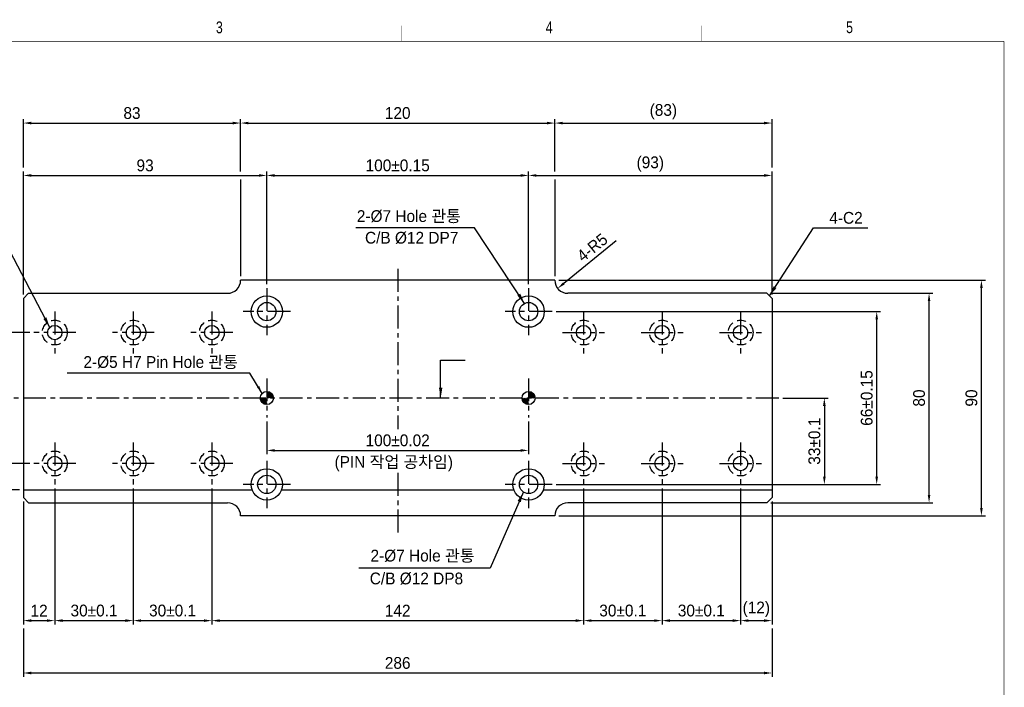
# Model space of a CAD drawing. Extents: x 2923 to 12567, y 1077 to 7338.
# Tile 3 of 3: x 3123 to 3499, y 1227 to 1482. Entities that reach past the tile are written whole.
import ezdxf
from ezdxf.enums import TextEntityAlignment as Align

# ---------------------------------------------------------------- set-up
doc = ezdxf.new("R2010")
doc.units = 0
doc.header["$LTSCALE"] = 7
doc.header["$MEASUREMENT"] = 0
doc.linetypes.add('CENTER', pattern=[2, 1.25, -0.25, 0.25, -0.25])
doc.linetypes.add('DASHED', pattern=[0.75, 0.5, -0.25])
doc.layers.get('0').update_dxf_attribs({"linetype": 'CONTINUOUS'})
doc.layers.get('DEFPOINTS').update_dxf_attribs({"linetype": 'CONTINUOUS'})
for name, color, linetype in [('3', 4, 'CONTINUOUS'), ('CENTER_LAYER', 3, 'CENTER'), ('CENTERLINE', 3, 'CENTER'), ('DIMENSION', 4, 'CONTINUOUS'), ('HATCHLINE', 1, 'CONTINUOUS'), ('HID', 5, 'DASHED')]:
    doc.layers.add(name, color=color, linetype=linetype)
doc.styles.get("Standard").update_dxf_attribs({"font": 'Gulim.ttf'})
doc.dimstyles.new('A3', dxfattribs={"dimscale": 1.5, "dimtxt": 3, "dimasz": 2, "dimexe": 1, "dimexo": 1, "dimgap": 1, "dimtad": 1, "dimdec": 4, "dimdsep": 46, "dimtxsty": 'Standard', "dimcen": 2.5, "dimclrd": 4, "dimclre": 4, "dimclrt": 9, "dimazin": 2, "dimtfac": 1, "dimtdec": 4, "dimtmove": 0, "dimatfit": 3, "dimfxl": 1, "dimtolj": 1, "dimarcsym": 0})

# ---------------------------------------------------------------- blocks, each defined once
blk = doc.blocks.new('A3-DJ')
at = {"const_width": 0.2}
for points in [[(30, 269), (410, 269)], [(410, 269), (410, 10)]]:
    blk.add_lwpolyline(points, dxfattribs=at)
at = {"layer": '3', "const_width": 0.05}
for points in [[(183, 273), (183, 269)], [(256.5, 273), (256.5, 269)], [(333, 273), (333, 269)]]:
    blk.add_lwpolyline(points, dxfattribs=at)
at = {"layer": '3', "width": 0.8}
for s, p in [('3', (210.18, 272.54)), ('4', (294.18, 272.54)), ('5', (370.68, 272.54))]:
    blk.add_text(s, height=3, dxfattribs=at).set_placement(p, align=Align.MIDDLE)
blk = doc.blocks.new('*D34')
at = {"layer": 'DEFPOINTS', "color": 0}
for p in [(3128.36, 1362.22), (3084.36, 1312.22), (3128.36, 1312.22)]:
    blk.add_point(p, dxfattribs=at)
at = {"layer": 'DIMENSION', "color": 4, "lineweight": -2}
for p, q in [((3126.86, 1362.22), (3082.86, 1362.22)), ((3084.36, 1359.22), (3084.36, 1315.22)), ((3126.86, 1312.22), (3082.86, 1312.22))]:
    blk.add_line(p, q, dxfattribs=at)
at = {"layer": 'DIMENSION', "color": 4}
for points in [[(3083.86, 1359.22), (3084.86, 1359.22), (3084.36, 1362.22)], [(3083.86, 1315.22), (3084.86, 1315.22), (3084.36, 1312.22)]]:
    blk.add_solid(points, dxfattribs=at)
at = {"layer": 'DIMENSION', "color": 9, "insert": (3080.55, 1337.22), "char_height": 4.5, "attachment_point": 5, "rotation": 90}
blk.add_mtext('\\A1;50%%P0.15', dxfattribs=at)
blk = doc.blocks.new('*D39')
at = {"layer": 'DEFPOINTS', "color": 0}
for p in [(3317.36, 1422.22), (3217.36, 1379.22), (3317.36, 1379.22)]:
    blk.add_point(p, dxfattribs=at)
at = {"layer": 'DIMENSION', "color": 4, "lineweight": -2}
for p, q in [((3217.36, 1380.72), (3217.36, 1423.72)), ((3220.36, 1422.22), (3314.36, 1422.22)), ((3317.36, 1380.72), (3317.36, 1423.72))]:
    blk.add_line(p, q, dxfattribs=at)
at = {"layer": 'DIMENSION', "color": 4}
for points in [[(3220.36, 1422.72), (3220.36, 1421.72), (3217.36, 1422.22)], [(3314.36, 1422.72), (3314.36, 1421.72), (3317.36, 1422.22)]]:
    blk.add_solid(points, dxfattribs=at)
at = {"layer": 'DIMENSION', "color": 9, "insert": (3267.36, 1426.04), "char_height": 4.5, "attachment_point": 5}
blk.add_mtext('\\A1;100%%P0.15', dxfattribs=at)
blk = doc.blocks.new('*D40')
at = {"layer": 'DEFPOINTS', "color": 0}
for p in [(3217.36, 1329.72), (3317.36, 1329.72), (3317.36, 1317.22)]:
    blk.add_point(p, dxfattribs=at)
at = {"layer": 'DIMENSION', "color": 4, "lineweight": -2}
for p, q in [((3217.36, 1328.22), (3217.36, 1315.72)), ((3317.36, 1328.22), (3317.36, 1315.72)), ((3220.36, 1317.22), (3314.36, 1317.22))]:
    blk.add_line(p, q, dxfattribs=at)
at = {"layer": 'DIMENSION', "color": 4}
for points in [[(3220.36, 1317.72), (3220.36, 1316.72), (3217.36, 1317.22)], [(3314.36, 1317.72), (3314.36, 1316.72), (3317.36, 1317.22)]]:
    blk.add_solid(points, dxfattribs=at)
at = {"layer": 'DIMENSION', "color": 9, "insert": (3267.36, 1321.04), "char_height": 4.5, "attachment_point": 5}
blk.add_mtext('\\A1;100%%P0.02', dxfattribs=at)
blk = doc.blocks.new('*D41')
at = {"layer": 'DEFPOINTS', "color": 0}
for p in [(3196.36, 1304.22), (3338.36, 1304.22), (3338.36, 1252.22)]:
    blk.add_point(p, dxfattribs=at)
at = {"layer": 'DIMENSION', "color": 4, "lineweight": -2}
for p, q in [((3196.36, 1302.72), (3196.36, 1250.72)), ((3338.36, 1302.72), (3338.36, 1250.72)), ((3199.36, 1252.22), (3335.36, 1252.22))]:
    blk.add_line(p, q, dxfattribs=at)
at = {"layer": 'DIMENSION', "color": 4}
for points in [[(3199.36, 1252.72), (3199.36, 1251.72), (3196.36, 1252.22)], [(3335.36, 1252.72), (3335.36, 1251.72), (3338.36, 1252.22)]]:
    blk.add_solid(points, dxfattribs=at)
at = {"layer": 'DIMENSION', "color": 9, "insert": (3267.36, 1256.04), "char_height": 4.5, "attachment_point": 5}
blk.add_mtext('\\A1;142', dxfattribs=at)
blk = doc.blocks.new('*D42')
at = {"layer": 'DEFPOINTS', "color": 0}
for p in [(3124.36, 1250.72), (3410.36, 1250.72), (3410.36, 1232.22)]:
    blk.add_point(p, dxfattribs=at)
at = {"layer": 'DIMENSION', "color": 4, "lineweight": -2}
for p, q in [((3124.36, 1249.22), (3124.36, 1230.72)), ((3410.36, 1249.22), (3410.36, 1230.72)), ((3127.36, 1232.22), (3407.36, 1232.22))]:
    blk.add_line(p, q, dxfattribs=at)
at = {"layer": 'DIMENSION', "color": 4}
for points in [[(3127.36, 1232.72), (3127.36, 1231.72), (3124.36, 1232.22)], [(3407.36, 1232.72), (3407.36, 1231.72), (3410.36, 1232.22)]]:
    blk.add_solid(points, dxfattribs=at)
at = {"layer": 'DIMENSION', "color": 9, "insert": (3267.36, 1236.03), "char_height": 4.5, "attachment_point": 5}
blk.add_mtext('\\A1;286', dxfattribs=at)
blk = doc.blocks.new('*D43')
at = {"layer": 'DEFPOINTS', "color": 0}
for p in [(3119.36, 1337.22), (3104.36, 1312.22), (3128.36, 1312.22)]:
    blk.add_point(p, dxfattribs=at)
at = {"layer": 'DIMENSION', "color": 4, "lineweight": -2}
for p, q in [((3117.86, 1337.22), (3102.86, 1337.22)), ((3104.36, 1315.22), (3104.36, 1334.22)), ((3126.86, 1312.22), (3102.86, 1312.22))]:
    blk.add_line(p, q, dxfattribs=at)
at = {"layer": 'DIMENSION', "color": 4}
for points in [[(3103.86, 1334.22), (3104.86, 1334.22), (3104.36, 1337.22)], [(3103.86, 1315.22), (3104.86, 1315.22), (3104.36, 1312.22)]]:
    blk.add_solid(points, dxfattribs=at)
at = {"layer": 'DIMENSION', "color": 9, "insert": (3100.55, 1324.72), "char_height": 4.5, "attachment_point": 5, "rotation": 90}
blk.add_mtext('\\A1;25%%P0.1', dxfattribs=at)
blk = doc.blocks.new('*D44')
at = {"layer": 'DEFPOINTS', "color": 0}
for p in [(3166.36, 1304.22), (3196.36, 1304.22), (3196.36, 1252.22)]:
    blk.add_point(p, dxfattribs=at)
at = {"layer": 'DIMENSION', "color": 4, "lineweight": -2}
for p, q in [((3166.36, 1302.72), (3166.36, 1250.72)), ((3196.36, 1302.72), (3196.36, 1250.72)), ((3169.36, 1252.22), (3193.36, 1252.22))]:
    blk.add_line(p, q, dxfattribs=at)
at = {"layer": 'DIMENSION', "color": 4}
for points in [[(3169.36, 1252.72), (3169.36, 1251.72), (3166.36, 1252.22)], [(3193.36, 1252.72), (3193.36, 1251.72), (3196.36, 1252.22)]]:
    blk.add_solid(points, dxfattribs=at)
at = {"layer": 'DIMENSION', "color": 9, "insert": (3181.36, 1256.04), "char_height": 4.5, "attachment_point": 5}
blk.add_mtext('\\A1;30%%p0.1', dxfattribs=at)
blk = doc.blocks.new('*D45')
at = {"layer": 'DEFPOINTS', "color": 0}
for p in [(3136.36, 1304.22), (3166.36, 1304.22), (3166.36, 1252.22)]:
    blk.add_point(p, dxfattribs=at)
at = {"layer": 'DIMENSION', "color": 4, "lineweight": -2}
for p, q in [((3136.36, 1302.72), (3136.36, 1250.72)), ((3166.36, 1302.72), (3166.36, 1250.72)), ((3139.36, 1252.22), (3163.36, 1252.22))]:
    blk.add_line(p, q, dxfattribs=at)
at = {"layer": 'DIMENSION', "color": 4}
for points in [[(3139.36, 1252.72), (3139.36, 1251.72), (3136.36, 1252.22)], [(3163.36, 1252.72), (3163.36, 1251.72), (3166.36, 1252.22)]]:
    blk.add_solid(points, dxfattribs=at)
at = {"layer": 'DIMENSION', "color": 9, "insert": (3151.36, 1256.04), "char_height": 4.5, "attachment_point": 5}
blk.add_mtext('\\A1;30%%p0.1', dxfattribs=at)
blk = doc.blocks.new('*D46')
at = {"layer": 'DEFPOINTS', "color": 0}
for p in [(3128.36, 1312.22), (3104.36, 1302.22), (3124.36, 1302.22)]:
    blk.add_point(p, dxfattribs=at)
at = {"layer": 'DIMENSION', "color": 4, "lineweight": -2}
for p, q in [((3126.86, 1312.22), (3102.86, 1312.22)), ((3104.36, 1309.22), (3104.36, 1305.22)), ((3122.86, 1302.22), (3102.86, 1302.22))]:
    blk.add_line(p, q, dxfattribs=at)
at = {"layer": 'DIMENSION', "color": 4}
for points in [[(3103.86, 1309.22), (3104.86, 1309.22), (3104.36, 1312.22)], [(3103.86, 1305.22), (3104.86, 1305.22), (3104.36, 1302.22)]]:
    blk.add_solid(points, dxfattribs=at)
at = {"layer": 'DIMENSION', "color": 9, "insert": (3100.55, 1307.22), "char_height": 4.5, "attachment_point": 5, "rotation": 90}
blk.add_mtext('\\A1;10', dxfattribs=at)
blk = doc.blocks.new('*D47')
at = {"layer": 'DEFPOINTS', "color": 0}
for p in [(3136.36, 1304.22), (3124.36, 1299.22), (3136.36, 1252.22)]:
    blk.add_point(p, dxfattribs=at)
at = {"layer": 'DIMENSION', "color": 4, "lineweight": -2}
for p, q in [((3136.36, 1302.72), (3136.36, 1250.72)), ((3124.36, 1297.72), (3124.36, 1250.72)), ((3127.36, 1252.22), (3133.36, 1252.22))]:
    blk.add_line(p, q, dxfattribs=at)
at = {"layer": 'DIMENSION', "color": 4}
for points in [[(3127.36, 1252.72), (3127.36, 1251.72), (3124.36, 1252.22)], [(3133.36, 1252.72), (3133.36, 1251.72), (3136.36, 1252.22)]]:
    blk.add_solid(points, dxfattribs=at)
at = {"layer": 'DIMENSION', "color": 9, "insert": (3130.36, 1256.04), "char_height": 4.5, "attachment_point": 5}
blk.add_mtext('\\A1;12', dxfattribs=at)
blk = doc.blocks.new('*D48')
at = {"layer": 'DEFPOINTS', "color": 0}
for p in [(3217.36, 1422.22), (3217.36, 1379.22), (3124.36, 1375.22)]:
    blk.add_point(p, dxfattribs=at)
at = {"layer": 'DIMENSION', "color": 4, "lineweight": -2}
for p, q in [((3124.36, 1376.72), (3124.36, 1423.72)), ((3127.36, 1422.22), (3214.36, 1422.22)), ((3217.36, 1380.72), (3217.36, 1423.72))]:
    blk.add_line(p, q, dxfattribs=at)
at = {"layer": 'DIMENSION', "color": 4}
for points in [[(3127.36, 1422.72), (3127.36, 1421.72), (3124.36, 1422.22)], [(3214.36, 1422.72), (3214.36, 1421.72), (3217.36, 1422.22)]]:
    blk.add_solid(points, dxfattribs=at)
at = {"layer": 'DIMENSION', "color": 9, "insert": (3170.86, 1426.03), "char_height": 4.5, "attachment_point": 5}
blk.add_mtext('\\A1;93', dxfattribs=at)
blk = doc.blocks.new('*D49')
at = {"layer": 'DEFPOINTS', "color": 0}
for p in [(3326.36, 1370.22), (3450.36, 1370.22), (3326.36, 1304.22)]:
    blk.add_point(p, dxfattribs=at)
at = {"layer": 'DIMENSION', "color": 4, "lineweight": -2}
for p, q in [((3327.86, 1370.22), (3451.86, 1370.22)), ((3450.36, 1307.22), (3450.36, 1367.22)), ((3327.86, 1304.22), (3451.86, 1304.22))]:
    blk.add_line(p, q, dxfattribs=at)
at = {"layer": 'DIMENSION', "color": 4}
for points in [[(3449.86, 1367.22), (3450.86, 1367.22), (3450.36, 1370.22)], [(3449.86, 1307.22), (3450.86, 1307.22), (3450.36, 1304.22)]]:
    blk.add_solid(points, dxfattribs=at)
at = {"layer": 'DIMENSION', "color": 9, "insert": (3446.55, 1337.22), "char_height": 4.5, "attachment_point": 5, "rotation": 90}
blk.add_mtext('\\A1;66%%P0.15', dxfattribs=at)
blk = doc.blocks.new('*D50')
at = {"layer": 'DEFPOINTS', "color": 0}
for p in [(3412.99, 1337.22), (3326.36, 1304.22), (3430.36, 1304.22)]:
    blk.add_point(p, dxfattribs=at)
at = {"layer": 'DIMENSION', "color": 4, "lineweight": -2}
for p, q in [((3414.49, 1337.22), (3431.86, 1337.22)), ((3430.36, 1334.22), (3430.36, 1307.22)), ((3327.86, 1304.22), (3431.86, 1304.22))]:
    blk.add_line(p, q, dxfattribs=at)
at = {"layer": 'DIMENSION', "color": 4}
for points in [[(3429.86, 1334.22), (3430.86, 1334.22), (3430.36, 1337.22)], [(3429.86, 1307.22), (3430.86, 1307.22), (3430.36, 1304.22)]]:
    blk.add_solid(points, dxfattribs=at)
at = {"layer": 'DIMENSION', "color": 9, "insert": (3426.55, 1320.72), "char_height": 4.5, "attachment_point": 5, "rotation": 90}
blk.add_mtext('\\A1;33%%P0.1', dxfattribs=at)
blk = doc.blocks.new('*D51')
at = {"layer": 'DEFPOINTS', "color": 0}
for p in [(3327.36, 1382.22), (3490.36, 1382.22), (3327.36, 1292.22)]:
    blk.add_point(p, dxfattribs=at)
at = {"layer": 'DIMENSION', "color": 4, "lineweight": -2}
for p, q in [((3328.86, 1382.22), (3491.86, 1382.22)), ((3490.36, 1295.22), (3490.36, 1379.22)), ((3328.86, 1292.22), (3491.86, 1292.22))]:
    blk.add_line(p, q, dxfattribs=at)
at = {"layer": 'DIMENSION', "color": 4}
for points in [[(3489.86, 1379.22), (3490.86, 1379.22), (3490.36, 1382.22)], [(3489.86, 1295.22), (3490.86, 1295.22), (3490.36, 1292.22)]]:
    blk.add_solid(points, dxfattribs=at)
at = {"layer": 'DIMENSION', "color": 9, "insert": (3486.56, 1337.22), "char_height": 4.5, "attachment_point": 5, "rotation": 90}
blk.add_mtext('\\A1;90', dxfattribs=at)
blk = doc.blocks.new('*D52')
at = {"layer": 'DEFPOINTS', "color": 0}
for p in [(3338.36, 1304.22), (3368.36, 1304.22), (3368.36, 1252.22)]:
    blk.add_point(p, dxfattribs=at)
at = {"layer": 'DIMENSION', "color": 4, "lineweight": -2}
for p, q in [((3338.36, 1302.72), (3338.36, 1250.72)), ((3368.36, 1302.72), (3368.36, 1250.72)), ((3341.36, 1252.22), (3365.36, 1252.22))]:
    blk.add_line(p, q, dxfattribs=at)
at = {"layer": 'DIMENSION', "color": 4}
for points in [[(3341.36, 1252.72), (3341.36, 1251.72), (3338.36, 1252.22)], [(3365.36, 1252.72), (3365.36, 1251.72), (3368.36, 1252.22)]]:
    blk.add_solid(points, dxfattribs=at)
at = {"layer": 'DIMENSION', "color": 9, "insert": (3353.36, 1256.04), "char_height": 4.5, "attachment_point": 5}
blk.add_mtext('\\A1;30%%p0.1', dxfattribs=at)
blk = doc.blocks.new('*D53')
at = {"layer": 'DEFPOINTS', "color": 0}
for p in [(3398.36, 1304.22), (3410.36, 1299.22), (3410.36, 1252.22)]:
    blk.add_point(p, dxfattribs=at)
at = {"layer": 'DIMENSION', "color": 4, "lineweight": -2}
for p, q in [((3398.36, 1302.72), (3398.36, 1250.72)), ((3410.36, 1297.72), (3410.36, 1250.72)), ((3401.36, 1252.22), (3407.36, 1252.22))]:
    blk.add_line(p, q, dxfattribs=at)
at = {"layer": 'DIMENSION', "color": 4}
for points in [[(3401.36, 1252.72), (3401.36, 1251.72), (3398.36, 1252.22)], [(3407.36, 1252.72), (3407.36, 1251.72), (3410.36, 1252.22)]]:
    blk.add_solid(points, dxfattribs=at)
at = {"layer": 'DIMENSION', "color": 9, "insert": (3404.36, 1256.55), "char_height": 4.5, "attachment_point": 5}
blk.add_mtext('\\A1;(12)', dxfattribs=at)
blk = doc.blocks.new('*D54')
at = {"layer": 'DEFPOINTS', "color": 0}
for p in [(3368.36, 1304.22), (3398.36, 1304.22), (3398.36, 1252.22)]:
    blk.add_point(p, dxfattribs=at)
at = {"layer": 'DIMENSION', "color": 4, "lineweight": -2}
for p, q in [((3368.36, 1302.72), (3368.36, 1250.72)), ((3398.36, 1302.72), (3398.36, 1250.72)), ((3371.36, 1252.22), (3395.36, 1252.22))]:
    blk.add_line(p, q, dxfattribs=at)
at = {"layer": 'DIMENSION', "color": 4}
for points in [[(3371.36, 1252.72), (3371.36, 1251.72), (3368.36, 1252.22)], [(3395.36, 1252.72), (3395.36, 1251.72), (3398.36, 1252.22)]]:
    blk.add_solid(points, dxfattribs=at)
at = {"layer": 'DIMENSION', "color": 9, "insert": (3383.36, 1256.04), "char_height": 4.5, "attachment_point": 5}
blk.add_mtext('\\A1;30%%p0.1', dxfattribs=at)
blk = doc.blocks.new('*D55')
at = {"layer": 'DEFPOINTS', "color": 0}
for p in [(3410.36, 1422.22), (3317.36, 1379.22), (3410.36, 1375.22)]:
    blk.add_point(p, dxfattribs=at)
at = {"layer": 'DIMENSION', "color": 4, "lineweight": -2}
for p, q in [((3317.36, 1380.72), (3317.36, 1423.72)), ((3320.36, 1422.22), (3407.36, 1422.22)), ((3410.36, 1376.72), (3410.36, 1423.72))]:
    blk.add_line(p, q, dxfattribs=at)
at = {"layer": 'DIMENSION', "color": 4}
for points in [[(3320.36, 1422.72), (3320.36, 1421.72), (3317.36, 1422.22)], [(3407.36, 1422.72), (3407.36, 1421.72), (3410.36, 1422.22)]]:
    blk.add_solid(points, dxfattribs=at)
at = {"layer": 'DIMENSION', "color": 9, "insert": (3363.86, 1426.55), "char_height": 4.5, "attachment_point": 5}
blk.add_mtext('\\A1;(93)', dxfattribs=at)
blk = doc.blocks.new('*D57')
at = {"layer": 'DEFPOINTS', "color": 0}
for p in [(3408.36, 1377.22), (3470.36, 1377.22), (3408.36, 1297.22)]:
    blk.add_point(p, dxfattribs=at)
at = {"layer": 'DIMENSION', "color": 4, "lineweight": -2}
for p, q in [((3409.86, 1377.22), (3471.86, 1377.22)), ((3470.36, 1300.22), (3470.36, 1374.22)), ((3409.86, 1297.22), (3471.86, 1297.22))]:
    blk.add_line(p, q, dxfattribs=at)
at = {"layer": 'DIMENSION', "color": 4}
for points in [[(3469.86, 1374.22), (3470.86, 1374.22), (3470.36, 1377.22)], [(3469.86, 1300.22), (3470.86, 1300.22), (3470.36, 1297.22)]]:
    blk.add_solid(points, dxfattribs=at)
at = {"layer": 'DIMENSION', "color": 9, "insert": (3466.56, 1337.22), "char_height": 4.5, "attachment_point": 5, "rotation": 90}
blk.add_mtext('\\A1;80', dxfattribs=at)
blk = doc.blocks.new('*D58')
at = {"layer": 'DEFPOINTS', "color": 0}
for p in [(3332.36, 1382.22), (3328.48, 1379.08)]:
    blk.add_point(p, dxfattribs=at)
at = {"layer": 'DIMENSION', "color": 4, "lineweight": -2}
blk.add_line((3350.85, 1397.19), (3330.81, 1380.96), dxfattribs=at)
at = {"layer": 'DIMENSION', "color": 4}
blk.add_solid([(3330.5, 1381.35), (3331.13, 1380.58), (3328.48, 1379.08)], dxfattribs=at)
at = {"layer": 'DIMENSION', "color": 9, "insert": (3341.7, 1394.69), "char_height": 4.5, "attachment_point": 5, "rotation": 38.9959}
blk.add_mtext('\\A1;4-R5', dxfattribs=at)
blk = doc.blocks.new('*D59')
at = {"color": 4, "lineweight": -2}
for p, q in [((3124.36, 1425.22), (3124.36, 1443.72)), ((3127.36, 1442.22), (3204.36, 1442.22)), ((3207.36, 1423.72), (3207.36, 1443.72))]:
    blk.add_line(p, q, dxfattribs=at)
at = {"color": 4}
for points in [[(3127.36, 1442.72), (3127.36, 1441.72), (3124.36, 1442.22)], [(3204.36, 1442.72), (3204.36, 1441.72), (3207.36, 1442.22)]]:
    blk.add_solid(points, dxfattribs=at)
at = {"layer": 'DEFPOINTS', "color": 0}
for p in [(3207.36, 1442.22), (3124.36, 1423.72), (3207.36, 1422.22)]:
    blk.add_point(p, dxfattribs=at)
at = {"color": 9, "insert": (3165.86, 1446.03), "char_height": 4.5, "attachment_point": 5}
blk.add_mtext('\\A1;83', dxfattribs=at)
blk = doc.blocks.new('*D60')
at = {"color": 4, "lineweight": -2}
for p, q in [((3207.36, 1423.72), (3207.36, 1443.72)), ((3210.36, 1442.22), (3324.36, 1442.22)), ((3327.36, 1423.72), (3327.36, 1443.72))]:
    blk.add_line(p, q, dxfattribs=at)
at = {"color": 4}
for points in [[(3210.36, 1442.72), (3210.36, 1441.72), (3207.36, 1442.22)], [(3324.36, 1442.72), (3324.36, 1441.72), (3327.36, 1442.22)]]:
    blk.add_solid(points, dxfattribs=at)
at = {"layer": 'DEFPOINTS', "color": 0}
for p in [(3327.36, 1442.22), (3207.36, 1422.22), (3327.36, 1422.22)]:
    blk.add_point(p, dxfattribs=at)
at = {"color": 9, "insert": (3267.36, 1446.04), "char_height": 4.5, "attachment_point": 5}
blk.add_mtext('\\A1;120', dxfattribs=at)
blk = doc.blocks.new('*D61')
at = {"color": 4, "lineweight": -2}
for p, q in [((3327.36, 1423.72), (3327.36, 1443.72)), ((3330.36, 1442.22), (3407.36, 1442.22)), ((3410.36, 1425.22), (3410.36, 1443.72))]:
    blk.add_line(p, q, dxfattribs=at)
at = {"color": 4}
for points in [[(3330.36, 1442.72), (3330.36, 1441.72), (3327.36, 1442.22)], [(3407.36, 1442.72), (3407.36, 1441.72), (3410.36, 1442.22)]]:
    blk.add_solid(points, dxfattribs=at)
at = {"layer": 'DEFPOINTS', "color": 0}
for p in [(3410.36, 1442.22), (3327.36, 1422.22), (3410.36, 1423.72)]:
    blk.add_point(p, dxfattribs=at)
at = {"color": 9, "insert": (3368.86, 1446.55), "char_height": 4.5, "attachment_point": 5}
blk.add_mtext('\\A1;(83)', dxfattribs=at)

msp = doc.modelspace()

# ---------------------------------------------------------------- hatches: boundary and pattern name
at = {"layer": 'HATCHLINE'}
h = msp.add_hatch(dxfattribs=at)
h.set_pattern_fill('ANSI31', color=256, scale=3, angle=270, style=0)
h.set_pattern_definition([(315, (-87.662, 17.139), (0.265165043, 0.265165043), [])])
h.paths.add_polyline_path([(3219.865, 1337.22217, 0.414213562), (3217.365, 1339.72217), (3217.365, 1337.22217)])
h.paths.add_polyline_path([(3217.365, 1334.72217), (3217.365, 1337.22217), (3214.865, 1337.22217, 0.414213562)])
h = msp.add_hatch(dxfattribs=at)
h.set_pattern_fill('ANSI31', color=256, scale=3, angle=270, style=0)
h.set_pattern_definition([(315, (12.338, 17.139), (0.265165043, 0.265165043), [])])
h.paths.add_polyline_path([(3319.865, 1337.22217, 0.414213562), (3317.365, 1339.72217), (3317.365, 1337.22217)])
h.paths.add_polyline_path([(3317.365, 1334.72217), (3317.365, 1337.22217), (3314.865, 1337.22217, 0.414213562)])

# ---------------------------------------------------------------- linework, layer by layer
for p, q in [((3327.365, 1382.22217), (3207.365, 1382.22217)), ((3126.365, 1377.22217), (3124.365, 1375.22217)), ((3126.365, 1377.22217), (3202.365, 1377.22217)), ((3408.365, 1377.22217), (3332.365, 1377.22217)), ((3408.365, 1377.22217), (3410.365, 1375.22217)), ((3124.365, 1375.22217), (3124.365, 1299.22217)), ((3410.365, 1375.22217), (3410.365, 1299.22217)), ((3124.365, 1302.22217), (3211.70814, 1302.22217)), ((3223.02185, 1302.22217), (3311.70814, 1302.22217)), ((3323.02185, 1302.22217), (3410.365, 1302.22217)), ((3126.365, 1297.22217), (3124.365, 1299.22217)), ((3408.365, 1297.22217), (3410.365, 1299.22217)), ((3126.365, 1297.22217), (3202.365, 1297.22217)), ((3408.365, 1297.22217), (3332.365, 1297.22217)), ((3327.365, 1292.22217), (3207.365, 1292.22217))]:
    msp.add_line(p, q)
for centre, radius in [((3217.365, 1370.22217), 6), ((3217.365, 1370.22217), 3.5), ((3317.365, 1370.22217), 6), ((3317.365, 1370.22217), 3.5), ((3136.365, 1362.22217), 2.75), ((3166.365, 1362.22217), 2.75), ((3196.365, 1362.22217), 2.75), ((3338.365, 1362.22217), 2.75), ((3368.365, 1362.22217), 2.75), ((3398.365, 1362.22217), 2.75), ((3217.365, 1337.22217), 2.5), ((3317.365, 1337.22217), 2.5), ((3136.365, 1312.22217), 2.75), ((3166.365, 1312.22217), 2.75), ((3196.365, 1312.22217), 2.75), ((3338.365, 1312.22217), 2.75), ((3368.365, 1312.22217), 2.75), ((3398.365, 1312.22217), 2.75), ((3217.365, 1304.22217), 6), ((3317.365, 1304.22217), 6), ((3217.365, 1304.22217), 3.5), ((3317.365, 1304.22217), 3.5)]:
    msp.add_circle(centre, radius)
for centre, start, end in [((3202.365, 1382.22217), 270, 0), ((3332.365, 1382.22217), 180, 270), ((3202.365, 1292.22217), 360, 90), ((3332.365, 1292.22217), 90, 180)]:
    msp.add_arc(centre, 5, start, end)
at = {"layer": 'CENTER_LAYER'}
for p, q in [((3217.365, 1379.22217), (3217.365, 1361.22217)), ((3317.365, 1379.22217), (3317.365, 1361.22217)), ((3136.365, 1370.22217), (3136.365, 1354.22217)), ((3166.365, 1370.22217), (3166.365, 1354.22217)), ((3196.365, 1370.22217), (3196.365, 1354.22217)), ((3226.365, 1370.22217), (3208.365, 1370.22217)), ((3326.365, 1370.22217), (3308.365, 1370.22217)), ((3338.365, 1370.22217), (3338.365, 1354.22217)), ((3368.365, 1370.22217), (3368.365, 1354.22217)), ((3398.365, 1370.22217), (3398.365, 1354.22217)), ((3144.365, 1362.22217), (3128.365, 1362.22217)), ((3174.365, 1362.22217), (3158.365, 1362.22217)), ((3204.365, 1362.22217), (3188.365, 1362.22217)), ((3330.365, 1362.22217), (3346.365, 1362.22217)), ((3360.365, 1362.22217), (3376.365, 1362.22217)), ((3390.365, 1362.22217), (3406.365, 1362.22217)), ((3217.365, 1344.72217), (3217.365, 1329.72217)), ((3317.365, 1344.72217), (3317.365, 1329.72217)), ((3412.9851, 1337.22217), (3119.365, 1337.22217)), ((3136.365, 1320.22217), (3136.365, 1304.22217)), ((3166.365, 1320.22217), (3166.365, 1304.22217)), ((3196.365, 1320.22217), (3196.365, 1304.22217)), ((3338.365, 1320.22217), (3338.365, 1304.22217)), ((3368.365, 1320.22217), (3368.365, 1304.22217)), ((3398.365, 1320.22217), (3398.365, 1304.22217)), ((3217.365, 1313.22217), (3217.365, 1295.22217)), ((3317.365, 1313.22217), (3317.365, 1295.22217)), ((3144.365, 1312.22217), (3128.365, 1312.22217)), ((3174.365, 1312.22217), (3158.365, 1312.22217)), ((3204.365, 1312.22217), (3188.365, 1312.22217)), ((3204.365, 1312.22217), (3188.365, 1312.22217)), ((3330.365, 1312.22217), (3346.365, 1312.22217)), ((3330.365, 1312.22217), (3346.365, 1312.22217)), ((3360.365, 1312.22217), (3376.365, 1312.22217)), ((3390.365, 1312.22217), (3406.365, 1312.22217)), ((3226.365, 1304.22217), (3208.365, 1304.22217)), ((3326.365, 1304.22217), (3308.365, 1304.22217))]:
    msp.add_line(p, q, dxfattribs=at)
at = {"layer": 'CENTERLINE'}
for p, q in [((3267.365, 1386.55048), (3267.365, 1325.38934)), ((3267.365, 1308.602), (3267.365, 1285.9297))]:
    msp.add_line(p, q, dxfattribs=at)
at = {"layer": 'DIMENSION'}
for p, q in [((3207.365, 1420.72217), (3207.365, 1383.72217)), ((3327.365, 1420.72217), (3327.365, 1383.72217))]:
    msp.add_line(p, q, dxfattribs=at)
at = {"layer": 'HID'}
for centre in [(3136.365, 1362.22217), (3166.365, 1362.22217), (3196.365, 1362.22217), (3338.365, 1362.22217), (3368.365, 1362.22217), (3398.365, 1362.22217), (3136.365, 1312.22217), (3166.365, 1312.22217), (3196.365, 1312.22217), (3338.365, 1312.22217), (3368.365, 1312.22217), (3398.365, 1312.22217)]:
    msp.add_circle(centre, 4.75, dxfattribs=at)

# ---------------------------------------------------------------- block references
at = {"xscale": 1.5, "yscale": 1.5, "zscale": 1.5}
msp.add_blockref('A3-DJ', (2883.95854, 1069.9714), dxfattribs=at)

# ---------------------------------------------------------------- texts
at = {"color": 9}
for s, p in [('C/B %%C12 DP7', (3254.87245, 1396.1871)), ('(PIN 작업 공차임)', (3243.24208, 1310.57947)), ('C/B %%C12 DP8', (3256.69333, 1266.0651))]:
    msp.add_text(s, height=4.5, dxfattribs=at).set_placement(p)
at = {"color": 9, "char_height": 4.5, "width": 201.4649}
for s, insert, attachment_point in [('2-%%C7 Hole 관통', (3251.75372, 1408.94869), 1), ('\\A1;4-C2', (3432.25341, 1408.28354), 1), ('2-%%C7 Hole 관통', (3296.72903, 1279.28083), 3)]:
    msp.add_mtext(s, dxfattribs=dict(at, insert=insert, attachment_point=attachment_point))
at = {"color": 9, "insert": (3206.36, 1348.254), "char_height": 4.5, "attachment_point": 9}
msp.add_mtext('2-%%C5 H7 Pin Hole 관통', dxfattribs=at)

# ---------------------------------------------------------------- dimensions: what is measured, and where the dimension line sits
for base, p1, p2, picture, middle in [((3207.365, 1442.22217), (3124.365, 1423.72217), (3207.365, 1422.22217), '*D59', (3165.865, 1446.02909)), ((3327.365, 1442.22217), (3207.365, 1422.22217), (3327.365, 1422.22217), '*D60', (3267.365, 1446.03509))]:
    dim = msp.add_linear_dim(base=base, p1=p1, p2=p2, dimstyle='A3')
    dim.commit()
    dim.dimension.update_dxf_attribs({"geometry": picture, "text_midpoint": middle})
dim = msp.add_linear_dim(base=(3410.365, 1442.22217), p1=(3327.365, 1422.22217), p2=(3410.365, 1423.72217), text='(<>)', dimstyle='A3')
dim.commit()
dim.dimension.update_dxf_attribs({"geometry": '*D61', "text_midpoint": (3368.865, 1446.5534)})
at = {"layer": 'DIMENSION'}
for base, p1, p2, text, picture, middle in [((3410.365, 1422.22217), (3317.365, 1379.22217), (3410.365, 1375.22217), '(<>)', '*D55', (3363.865, 1426.5534)), ((3317.365, 1422.22217), (3217.365, 1379.22217), (3317.365, 1379.22217), '<>%%P0.15', '*D39', (3267.365, 1426.03509)), ((3317.365, 1317.22217), (3217.365, 1329.72217), (3317.365, 1329.72217), '<>%%P0.02', '*D40', (3267.365, 1321.03509)), ((3166.365, 1252.22217), (3136.365, 1304.22217), (3166.365, 1304.22217), '<>%%p0.1', '*D45', (3151.365, 1256.03509)), ((3196.365, 1252.22217), (3166.365, 1304.22217), (3196.365, 1304.22217), '<>%%p0.1', '*D44', (3181.365, 1256.03509)), ((3368.365, 1252.22217), (3338.365, 1304.22217), (3368.365, 1304.22217), '<>%%p0.1', '*D52', (3353.365, 1256.03509)), ((3398.365, 1252.22217), (3368.365, 1304.22217), (3398.365, 1304.22217), '<>%%p0.1', '*D54', (3383.365, 1256.03509))]:
    dim = msp.add_linear_dim(base=base, p1=p1, p2=p2, text=text, dimstyle='A3', override={"dimscale": 1.5, "dimtxsty": 'Standard', "dimclrt": 9}, dxfattribs=at)
    dim.commit()
    dim.dimension.update_dxf_attribs({"geometry": picture, "text_midpoint": middle})
for base, p1, p2, picture, middle in [((3217.365, 1422.22217), (3124.365, 1375.22217), (3217.365, 1379.22217), '*D48', (3170.865, 1426.02909)), ((3136.365, 1252.22217), (3124.365, 1299.22217), (3136.365, 1304.22217), '*D47', (3130.365, 1256.03509)), ((3338.365, 1252.22217), (3196.365, 1304.22217), (3338.365, 1304.22217), '*D41', (3267.365, 1256.03509)), ((3410.365, 1232.22217), (3124.365, 1250.72217), (3410.365, 1250.72217), '*D42', (3267.365, 1236.02909))]:
    dim = msp.add_linear_dim(base=base, p1=p1, p2=p2, dimstyle='A3', override={"dimscale": 1.5, "dimtxsty": 'Standard', "dimclrt": 9}, dxfattribs=at)
    dim.commit()
    dim.dimension.update_dxf_attribs({"geometry": picture, "text_midpoint": middle})
dim = msp.add_radius_dim(center=(3332.365, 1382.22217), mpoint=(3328.47905, 1379.07584), text='4-<>', dimstyle='A3', override={"dimse1": 1, "dimse2": 1}, dxfattribs=at)
dim.commit()
dim.dimension.update_dxf_attribs({"geometry": '*D58', "text_midpoint": (3344.10058, 1391.72408), "dimtype": 164})
for base, p1, p2, picture, middle in [((3490.365, 1382.22217), (3327.365, 1292.22217), (3327.365, 1382.22217), '*D51', (3486.55807, 1337.22217)), ((3470.365, 1377.22217), (3408.365, 1297.22217), (3408.365, 1377.22217), '*D57', (3466.55807, 1337.22217)), ((3104.365, 1302.22217), (3128.365, 1312.22217), (3124.365, 1302.22217), '*D46', (3100.55208, 1307.22217))]:
    dim = msp.add_linear_dim(base=base, p1=p1, p2=p2, angle=90, dimstyle='A3', override={"dimscale": 1.5, "dimtxsty": 'Standard', "dimclrt": 9}, dxfattribs=at)
    dim.commit()
    dim.dimension.update_dxf_attribs({"geometry": picture, "text_midpoint": middle})
for base, p1, p2, text, override, picture, middle in [((3450.365, 1370.22217), (3326.365, 1304.22217), (3326.365, 1370.22217), '<>%%P0.15', {"dimscale": 1.5, "dimtxsty": 'Standard', "dimclrt": 9}, '*D49', (3446.55208, 1337.22217)), ((3084.365, 1312.22217), (3128.365, 1362.22217), (3128.365, 1312.22217), '<>%%P0.15', {"dimscale": 1.5, "dimtxsty": 'Standard', "dimclrt": 9}, '*D34', (3080.55208, 1337.22217)), ((3104.365, 1312.22217), (3119.365, 1337.22217), (3128.365, 1312.22217), '<>%%P0.1', {"dimscale": 1.5, "dimjust": 1}, '*D43', (3100.55208, 1324.72217)), ((3430.365, 1304.22217), (3412.9851, 1337.22217), (3326.365, 1304.22217), '<>%%P0.1', {"dimscale": 1.5, "dimtxsty": 'Standard', "dimclrt": 9}, '*D50', (3426.55208, 1320.72217))]:
    dim = msp.add_linear_dim(base=base, p1=p1, p2=p2, angle=90, text=text, dimstyle='A3', override=override, dxfattribs=at)
    dim.commit()
    dim.dimension.update_dxf_attribs({"geometry": picture, "text_midpoint": middle})
dim = msp.add_linear_dim(base=(3410.365, 1252.22217), p1=(3398.365, 1304.22217), p2=(3410.365, 1299.22217), text='(<>)', dimstyle='A3', override={"dimscale": 1.5, "dimtxsty": 'Standard', "dimclrt": 9}, dxfattribs=at)
dim.commit()
dim.dimension.update_dxf_attribs({"geometry": '*D53', "text_midpoint": (3404.365, 1252.22217), "dimtype": 160})

# ---------------------------------------------------------------- leaders
at = {"annotation_type": 0, "has_hookline": 1, "hookline_direction": 1, "text_width": 65.30692}
msp.add_leader([(3215.59103, 1338.98371), (3210.86, 1346.754), (3207.86, 1346.754)], dimstyle='A3', override={"dimgap": 1, "dimtad": 1}, dxfattribs=at)
at = {"layer": 'DIMENSION', "annotation_type": 0, "has_hookline": 1}
for points, hookline_direction, text_width in [([(3134.43363, 1364.1798), (3114.467, 1402.22217), (3110.467, 1402.22217)], 1, 53.63449), ([(3409.365, 1376.22217), (3426.25341, 1402.22217), (3430.25341, 1402.22217)], 0, 14.69241), ([(3315.37762, 1301.34114), (3302.72903, 1272.22217), (3298.72903, 1272.22217)], 1, 44.26897)]:
    msp.add_leader(points, dimstyle='A3', override={"dimscale": 2, "dimtxsty": 'Standard', "dimclrt": 9}, dxfattribs=dict(at, hookline_direction=hookline_direction, text_width=text_width))
at = {"layer": 'DIMENSION'}
for points, override in [([(3315.83053, 1373.36787), (3296.72401, 1402.22217), (3251.36818, 1402.22217)], {"dimscale": 2, "dimgap": 1, "dimtad": 0, "dimtxsty": 'Standard', "dimclrt": 9}), ([(3283.77744, 1337.22217), (3283.77744, 1351.6381), (3293.14064, 1351.6381)], {"dimscale": 2, "dimtxsty": 'Standard', "dimclrt": 9})]:
    msp.add_leader(points, dimstyle='A3', override=override, dxfattribs=at)

doc.saveas('drawing.dxf')
